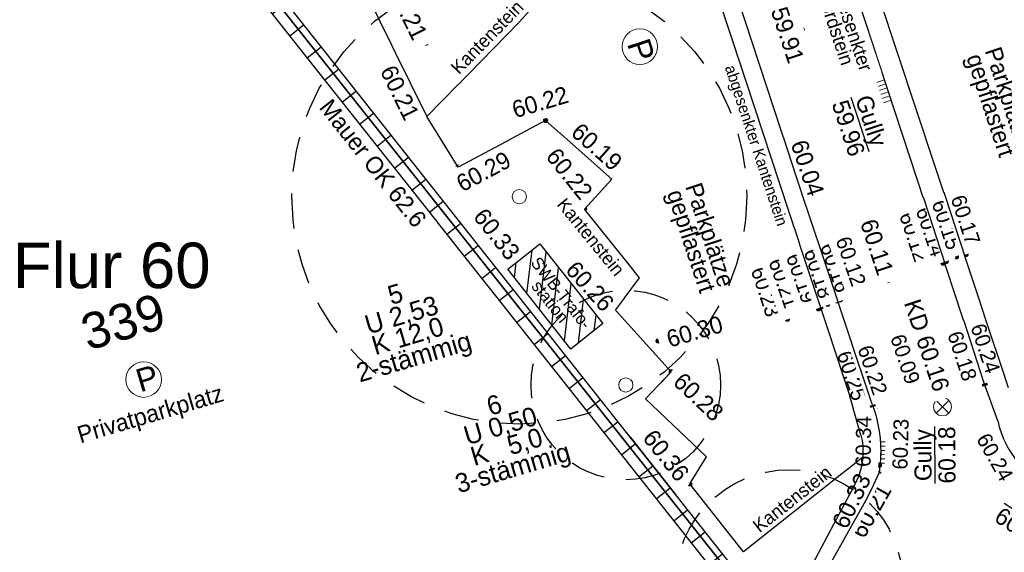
# Model space of a CAD drawing. Header units: metres. Extents: x 32365810 to 32367010, y 5620411 to 5622366.
# Tile 95 of 198: x 32366192 to 32366218, y 5622043 to 5622057. Entities that reach past the tile are written whole.
import ezdxf

# ---------------------------------------------------------------- set-up
doc = ezdxf.new("R2010")
doc.units = ezdxf.units.M
for name, pattern in [('1000.100', [0]), ('1000.140', [0]), ('1000.220', [1.5, 0.925, -0.575]), ('1600.2028', [0])]:
    doc.linetypes.add(name, pattern=pattern)
doc.layers.get('0').update_dxf_attribs({"color": 1, "linetype": 'CONTINUOUS'})
for name, color, linetype in [('Beschriftung Kanalbestand (AMT 66)', 7, 'CONTINUOUS'), ('Beschriftung Topographie', 7, 'CONTINUOUS'), ('Bäume_ gemessen', 7, 'CONTINUOUS'), ('Flurstücke_Grenzpunkte', 11, 'CONTINUOUS'), ('Gebäude', 31, 'CONTINUOUS'), ('Höhen_ gemessen (NHN)', 7, 'CONTINUOUS'), ('Höhentexte_ gemessen (NHN)', 7, 'CONTINUOUS'), ('Leitungen Kanalbestand (AMT 66)', 7, 'CONTINUOUS'), ('Symbole Topographie', 7, 'CONTINUOUS'), ('Topographie_ örtl. Aufnahme', 7, 'CONTINUOUS'), ('weitere Entwässerungsleitungen', 7, 'CONTINUOUS')]:
    doc.layers.add(name, color=color, linetype=linetype)
doc.styles.add('Arial', font='Arial.ttf')
doc.styles.add('Baumdaten_ grün', font='Century Gothic.ttf')
doc.styles.add('Beschriftung Topographie_ blau', font='Century Gothic.ttf')
doc.styles.add('Flur_ Name_62-2', font='Arial.ttf')
doc.styles.add('Flurstücksnummer - K 10 700', font='Arial.ttf')
doc.styles.add('Höhe NHN_ gemessen_ blau', font='Century Gothic.ttf')
doc.styles.add('Höhe NHN_ gemessen_ schwarz', font='Century Gothic.ttf')
doc.styles.add('Kanal_ Höhe_ NHN (Deckel_Sohle)_ lila', font='Century Gothic.ttf')

# ---------------------------------------------------------------- blocks, each defined once
blk = doc.blocks.new('S1000.319')
at = {"color": 0, "lineweight": -2}
blk.add_circle((0, 0), 0.5, dxfattribs=at)
at = {"color": 0, "lineweight": -2, "insert": (-0.19717, -0.320478), "char_height": 0.65, "attachment_point": 7, "line_spacing_factor": 0.69, "style": 'Arial'}
blk.add_mtext('P', dxfattribs=at)
blk = doc.blocks.new('S1000.265')
at = {"color": 0, "lineweight": -2}
blk.add_circle((0, 0), 0.5, dxfattribs=at)
blk = doc.blocks.new('S1000.258')
at = {"lineweight": -2}
blk.add_hatch(color=0, dxfattribs=at).paths.add_polyline_path([(-0.5, -0.5), (-0.5, 0.5), (0.5, 0.5), (0.5, -0.5)], flags=0)
blk = doc.blocks.new('S1000.507', base_point=(0, -0.25))
at = {"color": 0, "lineweight": -2}
for p, q in [((-0.5, 0.25), (-0.3, 0.25)), ((-0.5, -0.25), (-0.5, 0.25)), ((-0.3, 0.25), (-0.1, 0.25)), ((-0.3, 0.25), (-0.3, -0.25)), ((-0.1, 0.25), (0.1, 0.25)), ((-0.1, 0.25), (-0.1, -0.25)), ((0.1, 0.25), (0.3, 0.25)), ((0.1, 0.25), (0.1, -0.25)), ((0.3, 0.25), (0.5, 0.25)), ((0.3, 0.25), (0.3, -0.25)), ((0.5, 0.25), (0.5, -0.25)), ((-0.3, -0.25), (-0.5, -0.25)), ((-0.1, -0.25), (-0.3, -0.25)), ((0.1, -0.25), (-0.1, -0.25)), ((0.3, -0.25), (0.1, -0.25)), ((0.5, -0.25), (0.3, -0.25))]:
    blk.add_line(p, q, dxfattribs=at)
blk = doc.blocks.new('S1000.345')
at = {"color": 0, "lineweight": -2}
for p, q in [((-0.353554, 0.353554), (0.353554, -0.353554)), ((-0.353554, -0.353554), (0.353554, 0.353554))]:
    blk.add_line(p, q, dxfattribs=at)
blk.add_circle((0, 0), 0.5, dxfattribs=at)
blk = doc.blocks.new('S1000.15')
at = {"color": 0, "lineweight": -2}
for p, q in [((-0.5, 0.05), (-0.485, 0.1)), ((0.495, 0.05), (-0.5, 0.05)), ((-0.5, -0.05), (-0.5, 0)), ((-0.5, 0), (0.5, 0)), ((-0.485, 0.1), (0.49, 0.1)), ((-0.475, 0.15), (-0.455, 0.2)), ((0.475, 0.15), (-0.475, 0.15)), ((-0.455, 0.2), (0.455, 0.2)), ((-0.43, 0.25), (-0.4, 0.3)), ((0.43, 0.25), (-0.43, 0.25)), ((-0.4, 0.3), (0.395, 0.3)), ((-0.355, 0.35), (-0.295, 0.4)), ((0.36, 0.35), (-0.355, 0.35)), ((-0.295, 0.4), (0.3, 0.4)), ((0.22, 0.45), (-0.215, 0.45)), ((0.3, 0.4), (0.22, 0.45)), ((0.395, 0.3), (0.36, 0.35)), ((0.455, 0.2), (0.43, 0.25)), ((0.49, 0.1), (0.475, 0.15)), ((0.5, 0), (0.495, 0.05)), ((0.495, -0.05), (-0.5, -0.05)), ((-0.475, -0.15), (-0.49, -0.1)), ((-0.49, -0.1), (0.485, -0.1)), ((0.475, -0.15), (-0.475, -0.15)), ((-0.43, -0.25), (-0.455, -0.2)), ((-0.455, -0.2), (0.46, -0.2)), ((0.425, -0.25), (-0.43, -0.25)), ((-0.355, -0.35), (-0.4, -0.3)), ((-0.4, -0.3), (0.395, -0.3)), ((0.345, -0.35), (-0.355, -0.35)), ((-0.205, -0.45), (-0.29, -0.4)), ((-0.29, -0.4), (0.285, -0.4)), ((0.2, -0.45), (-0.205, -0.45)), ((0.285, -0.4), (0.345, -0.35)), ((0.395, -0.3), (0.425, -0.25)), ((0.46, -0.2), (0.475, -0.15)), ((0.485, -0.1), (0.495, -0.05))]:
    blk.add_line(p, q, dxfattribs=at)
blk.add_circle((0, 0), 0.5, dxfattribs=at)
blk = doc.blocks.new('O805')
at = {"layer": 'Flurstücke_Grenzpunkte', "color": 7, "linetype": '1600.2028', "lineweight": 35}
blk.add_line((32366193.015, 5622064.125), (32366211.506, 5622040.8), dxfattribs=at)
blk = doc.blocks.new('O1125')
at = {"layer": 'Flurstücke_Grenzpunkte', "color": 7, "linetype": '1600.2028', "lineweight": 35}
blk.add_line((32366193.015, 5622064.125), (32366211.506, 5622040.8), dxfattribs=at)
at = {"layer": 'Flurstücke_Grenzpunkte', "color": 7, "lineweight": 18, "insert": (32366194.652149, 5622048.223296), "char_height": 0.95, "attachment_point": 8, "rotation": 16.5124674, "line_spacing_factor": 0.69, "style": 'Flurstücksnummer - K 10 700', "bg_fill": 2}
blk.add_mtext('339', dxfattribs=at)
blk = doc.blocks.new('O2790')
at = {"layer": 'Flurstücke_Grenzpunkte', "color": 7, "lineweight": 50, "insert": (32366194.213593, 5622050.166446), "char_height": 1.2, "attachment_point": 5, "line_spacing_factor": 0.69, "style": 'Flur_ Name_62-2', "bg_fill": 2}
blk.add_mtext('Flur 60', dxfattribs=at)
blk = doc.blocks.new('*X971')
at = {"color": 253, "linetype": '1000.140', "lineweight": 25, "true_color": 0x999999}
for p, q in [((32366205.163813, 5622049.436933, 60.315913), (32366205.298138, 5622050.579813, 60.330805)), ((32366205.492476, 5622049.020723, 60.323025), (32366205.669462, 5622050.526568, 60.338086)), ((32366204.83515, 5622049.853142, 60.3088), (32366204.881929, 5622050.25115, 60.313986)), ((32366205.821139, 5622048.604513, 60.330138), (32366205.998124, 5622050.110358, 60.336302)), ((32366206.149802, 5622048.188304, 60.33725), (32366206.326787, 5622049.694148, 60.334519)), ((32366206.520156, 5622048.126814, 60.338409), (32366206.65545, 5622049.277938, 60.332736)), ((32366206.936997, 5622048.460849, 60.332928), (32366206.984113, 5622048.861728, 60.330953))]:
    blk.add_line(p, q, dxfattribs=at)
blk = doc.blocks.new('*X987')
at = {"color": 142, "linetype": '1000.100', "lineweight": 25, "true_color": 0x0087cd}
for p, q in [((32366231.38311, 5622042.832424), (32366231.49761, 5622042.462628)), ((32366229.909644, 5622042.376213), (32366230.022905, 5622042.010418)), ((32366230.646377, 5622042.604319), (32366230.760258, 5622042.236523)), ((32366229.172912, 5622042.148107), (32366229.285553, 5622041.784313)), ((32366232.285666, 5622042.239023), (32366232.024525, 5622042.165572)), ((32366228.436179, 5622041.92), (32366228.548201, 5622041.558208)), ((32366227.699446, 5622041.691894), (32366227.810849, 5622041.332102)), ((32366226.962714, 5622041.463788), (32366227.073497, 5622041.105997)), ((32366232.494499, 5622041.496591), (32366232.235574, 5622041.423763)), ((32366226.225981, 5622041.235682), (32366226.336145, 5622040.879892)), ((32366225.489249, 5622041.007576), (32366225.598792, 5622040.653786)), ((32366224.015784, 5622040.551363), (32366224.124088, 5622040.201575)), ((32366224.752516, 5622040.779469), (32366224.86144, 5622040.427681)), ((32366232.703333, 5622040.754158), (32366232.446623, 5622040.681953)), ((32366223.279051, 5622040.323256), (32366223.386737, 5622039.97547)), ((32366222.542319, 5622040.09515), (32366222.649385, 5622039.749364)), ((32366232.912166, 5622040.011725), (32366232.657672, 5622039.940143)), ((32366221.805587, 5622039.867043), (32366221.912033, 5622039.523259)), ((32366221.068855, 5622039.638937), (32366221.174681, 5622039.297153)), ((32366220.332122, 5622039.41083), (32366220.437329, 5622039.071047)), ((32366233.121, 5622039.269292), (32366232.868722, 5622039.198334)), ((32366219.59539, 5622039.182723), (32366219.699978, 5622038.844941)), ((32366218.609504, 5622038.877473), (32366218.997683, 5622038.629586)), ((32366233.329833, 5622038.526859), (32366233.079771, 5622038.456524)), ((32366218.354514, 5622038.435317), (32366218.753921, 5622038.204976)), ((32366217.969222, 5622037.767218), (32366218.369941, 5622037.536121)), ((32366217.583931, 5622037.09912), (32366217.985962, 5622036.867266)), ((32366217.19864, 5622036.431021), (32366217.601982, 5622036.19841)), ((32366216.826079, 5622035.784998), (32366217.331051, 5622035.726475)), ((32366217.057665, 5622035.022671), (32366217.509295, 5622035.159866)), ((32366217.281843, 5622034.284727), (32366217.740742, 5622034.424131)), ((32366217.506021, 5622033.546784), (32366217.97219, 5622033.688396))]:
    blk.add_line(p, q, dxfattribs=at)
blk = doc.blocks.new('*X989')
at = {"color": 142, "linetype": '1000.100', "lineweight": 25, "true_color": 0x0087cd}
for p, q in [((32366192.927013, 5622063.785931), (32366193.292697, 5622064.075349)), ((32366193.387193, 5622063.20456), (32366193.75286, 5622063.494001)), ((32366193.847374, 5622062.62319), (32366194.21304, 5622062.91263)), ((32366194.307554, 5622062.041819), (32366194.67322, 5622062.331259)), ((32366194.767734, 5622061.460448), (32366195.133401, 5622061.749888)), ((32366195.227915, 5622060.879077), (32366195.593581, 5622061.168517)), ((32366195.688095, 5622060.297705), (32366196.053762, 5622060.587146)), ((32366196.148276, 5622059.716334), (32366196.513942, 5622060.005774)), ((32366196.608456, 5622059.134962), (32366196.974123, 5622059.424403)), ((32366197.068637, 5622058.55359), (32366197.434304, 5622058.843031)), ((32366197.528818, 5622057.972218), (32366197.894485, 5622058.261659)), ((32366197.988999, 5622057.390846), (32366198.354666, 5622057.680286)), ((32366198.44918, 5622056.809473), (32366198.814847, 5622057.098914)), ((32366198.909361, 5622056.228101), (32366199.275028, 5622056.517541)), ((32366199.369542, 5622055.646728), (32366199.73521, 5622055.936169)), ((32366199.829724, 5622055.065355), (32366200.195391, 5622055.354796)), ((32366200.289905, 5622054.483982), (32366200.655573, 5622054.773422)), ((32366200.750087, 5622053.902608), (32366201.115754, 5622054.192049)), ((32366201.210268, 5622053.321235), (32366201.575936, 5622053.610676)), ((32366201.67045, 5622052.739861), (32366202.036118, 5622053.029302)), ((32366202.130632, 5622052.158487), (32366202.4963, 5622052.447928)), ((32366202.590814, 5622051.577114), (32366202.956482, 5622051.866554)), ((32366203.050996, 5622050.995739), (32366203.416664, 5622051.28518)), ((32366203.511178, 5622050.414365), (32366203.876846, 5622050.703806)), ((32366203.97136, 5622049.832991), (32366204.337028, 5622050.122432)), ((32366204.431542, 5622049.251616), (32366204.79721, 5622049.541057)), ((32366204.891724, 5622048.670242), (32366205.257393, 5622048.959683)), ((32366205.351907, 5622048.088867), (32366205.717575, 5622048.378308)), ((32366205.812089, 5622047.507492), (32366206.177757, 5622047.796933)), ((32366206.272272, 5622046.926117), (32366206.63794, 5622047.215558)), ((32366206.732454, 5622046.344742), (32366207.098123, 5622046.634183)), ((32366207.192637, 5622045.763366), (32366207.558305, 5622046.052808)), ((32366207.652819, 5622045.181991), (32366208.018488, 5622045.471432)), ((32366208.113002, 5622044.600615), (32366208.478671, 5622044.890057)), ((32366208.573185, 5622044.01924), (32366208.938854, 5622044.308681)), ((32366209.033368, 5622043.437864), (32366209.399037, 5622043.727305)), ((32366209.493551, 5622042.856488), (32366209.85922, 5622043.145929)), ((32366209.953734, 5622042.275112), (32366210.319403, 5622042.564553)), ((32366210.413917, 5622041.693736), (32366210.779586, 5622041.983177)), ((32366210.8741, 5622041.112359), (32366211.239769, 5622041.401801)), ((32366211.014292, 5622040.507597), (32366211.418181, 5622040.274386)), ((32366210.643538, 5622039.865492), (32366211.047431, 5622039.632279)), ((32366210.272784, 5622039.223388), (32366210.676682, 5622038.990172)), ((32366209.902029, 5622038.581283), (32366210.305932, 5622038.348064)), ((32366209.531275, 5622037.939179), (32366209.935183, 5622037.705957)), ((32366209.160521, 5622037.297074), (32366209.564434, 5622037.06385)), ((32366208.789766, 5622036.65497), (32366209.193684, 5622036.421742)), ((32366208.419012, 5622036.012865), (32366208.822935, 5622035.779635)), ((32366208.048258, 5622035.370761), (32366208.453134, 5622035.139171))]:
    blk.add_line(p, q, dxfattribs=at)

msp = doc.modelspace()

# ---------------------------------------------------------------- linework, layer by layer
at = {"layer": 'Topographie_ örtl. Aufnahme', "color": 7, "true_color": 0xffffff}
for p in [(32366217.184, 5622047.04, 60.169), (32366214.24, 5622046.502, 60.182), (32366214.406545, 5622046.38718, 60.252)]:
    msp.add_point(p, dxfattribs=at)

# ---------------------------------------------------------------- block references
at = {"layer": 'Bäume_ gemessen', "color": 7, "lineweight": 18, "xscale": 0.375, "yscale": 0.375, "zscale": 0.375}
for p in [(32366204.962258, 5622051.988348, 60.638), (32366207.76941, 5622047.019689, 60.322)]:
    msp.add_blockref('S1000.265', p, dxfattribs=at)
at = {"layer": 'Höhen_ gemessen (NHN)', "color": 7, "lineweight": 18, "xscale": 0.1125, "yscale": 0.1125, "zscale": 0.1125}
for p in [(32366212.419011, 5622056.391478, 59.907), (32366202.496, 5622056.034, 60.213), (32366202.524422, 5622054.098401, 60.208), (32366205.655145, 5622053.998394, 60.216), (32366203.347758, 5622052.763257, 60.294), (32366207.403428, 5622052.451621, 60.189), (32366212.261476, 5622052.532669, 60.04), (32366206.684978, 5622051.661305, 60.223), (32366216.489, 5622050.401, 60.151), (32366216.743, 5622050.465, 60.171), (32366216.135, 5622050.234, 60.118), (32366216.219, 5622050.275, 60.143), (32366204.659535, 5622050.075536, 60.329), (32366214.679, 5622049.773, 60.112), (32366212.91, 5622049.066, 60.19), (32366213.089, 5622049.148, 60.176), (32366213.34, 5622049.237, 60.164), (32366213.429, 5622049.268, 60.123), (32366207.494297, 5622048.993969, 60.258), (32366212.849, 5622049.029, 60.211), (32366212.033, 5622048.755, 60.231), (32366208.621, 5622048.18, 60.305), (32366208.969183, 5622047.367234, 60.284), (32366215.608404, 5622047.03281, 60.092), (32366217.165, 5622047.128, 60.182), (32366217.221, 5622047.14, 60.238), (32366214.244, 5622046.513, 60.249), (32366214.288, 5622046.571, 60.218), (32366214.358, 5622044.95, 60.341), (32366214.458, 5622044.903, 60.234), (32366214.323, 5622044.707, 60.327), (32366214.442, 5622044.68, 60.212), (32366209.454682, 5622044.412863, 60.365)]:
    msp.add_blockref('S1000.15', p, dxfattribs=at)
at = {"layer": 'Leitungen Kanalbestand (AMT 66)', "color": 7, "lineweight": 18, "xscale": 0.475, "yscale": 0.475, "zscale": 0.475}
msp.add_blockref('S1000.345', (32366216.119976, 5622046.447731, 60.156), dxfattribs=at)
at = {"layer": 'Symbole Topographie', "color": 7, "lineweight": 18, "xscale": 0.9375, "yscale": 0.9375, "zscale": 0.9375}
for p, rotation in [((32366208.140477, 5622055.944419), 288.260241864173), ((32366195.055837, 5622047.16315), 16.512472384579)]:
    msp.add_blockref('S1000.319', p, dxfattribs=dict(at, rotation=rotation))
at = {"layer": 'Topographie_ örtl. Aufnahme', "color": 7, "lineweight": 18, "xscale": 0.15000000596, "yscale": 0.15000000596, "zscale": 0.15000000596}
for p, rotation in [((32366217.223, 5622047.067, 60.192), 108.180367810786), ((32366214.269, 5622046.511, 60.204), 108.437524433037)]:
    msp.add_blockref('S1000.258', p, dxfattribs=dict(at, rotation=rotation))
at = {"layer": 'weitere Entwässerungsleitungen', "color": 7, "lineweight": 18, "xscale": 0.5625, "yscale": 0.5625, "zscale": 0.5625}
for p, rotation in [((32366214.682, 5622054.804417, 59.96), 108.240234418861), ((32366214.490048, 5622045.239139, 60.176), 269.67133562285)]:
    msp.add_blockref('S1000.507', p, dxfattribs=dict(at, rotation=rotation))

# ---------------------------------------------------------------- texts
at = {"layer": 'Beschriftung Topographie', "color": 142, "lineweight": 25, "true_color": 0x0087cd, "attachment_point": 5, "line_spacing_factor": 0.69, "style": 'Beschriftung Topographie_ blau', "bg_fill": 2}
for s, insert, char_height, rotation in [('abgesenkter\\PBordstein', (32366213.496646, 5622056.507507), 0.36, 288.5013532), ('Kantenstein', (32366204.114582, 5622056.192253), 0.35, 45.5308656), ('Parkplätze\\Pgepflastert', (32366217.57706, 5622054.460148), 0.45, 288.2602135), ('abgesenkter Kantenstein', (32366211.170807, 5622053.326574), 0.3, 288.2602135), ('SWB-Trafo-\\Pstation', (32366205.921885, 5622049.334537), 0.32, 308.3002981), ('Kantenstein', (32366212.157085, 5622044.012967), 0.35, 38.4216451)]:
    msp.add_mtext(s, dxfattribs=dict(at, insert=insert, char_height=char_height, rotation=rotation))
at = {"layer": 'Bäume_ gemessen', "color": 92, "lineweight": 25, "true_color": 0x00d200, "char_height": 0.5, "attachment_point": 5, "line_spacing_factor": 0.69, "style": 'Baumdaten_ grün', "bg_fill": 2}
for s, insert, rotation in [('5\\PU 2,53\\PK 12,0\\P2-stämmig', (32366201.956875, 5622048.521983, 60.614), 16.4450803), ('6\\PU 0,50\\PK   5,0\\P3-stämmig', (32366204.564627, 5622045.59783), 16.444301)]:
    msp.add_mtext(s, dxfattribs=dict(at, insert=insert, rotation=rotation))
at = {"layer": 'Höhentexte_ gemessen (NHN)', "color": 142, "lineweight": 25, "true_color": 0x0087cd, "insert": (32366205.576998, 5622054.262005, 60.216), "char_height": 0.45, "attachment_point": 8, "rotation": 16.5124674, "line_spacing_factor": 0.69, "style": 'Höhe NHN_ gemessen_ blau', "bg_fill": 2}
msp.add_mtext('60.22', dxfattribs=at)
at = {"layer": 'Höhentexte_ gemessen (NHN)', "color": 7, "lineweight": 25, "line_spacing_factor": 0.69, "style": 'Höhe NHN_ gemessen_ schwarz', "bg_fill": 2}
for s, insert, char_height, attachment_point, rotation in [('60.12', (32366215.177905, 5622050.86168, 60.094), 0.4, 8, 288.2402289), ('60.21', (32366214.402368, 5622044.472597, 60.188), 0.45, 3, 60.4965471)]:
    msp.add_mtext(s, dxfattribs=dict(at, insert=insert, char_height=char_height, attachment_point=attachment_point, rotation=rotation))

# ---------------------------------------------------------------- next in the draw order: texts
at = {"layer": 'Beschriftung Kanalbestand (AMT 66)', "color": 200, "lineweight": 25, "true_color": 0xd600ff, "insert": (32366215.707341, 5622048.066919, 60.132), "char_height": 0.45, "attachment_point": 5, "rotation": 288.4375035, "line_spacing_factor": 0.69, "style": 'Kanal_ Höhe_ NHN (Deckel_Sohle)_ lila', "bg_fill": 2}
msp.add_mtext('KD 60.16', dxfattribs=at)
at = {"layer": 'Beschriftung Topographie', "color": 142, "lineweight": 25, "true_color": 0x0087cd, "line_spacing_factor": 0.69, "style": 'Beschriftung Topographie_ blau', "bg_fill": 2}
for s, insert, char_height, attachment_point, rotation in [('Parkplätze\\Pgepflastert', (32366209.681842, 5622050.877236), 0.45, 5, 288.2602135), ('Kantenstein', (32366206.847517, 5622050.926869), 0.35, 5, 309.1546801), ('Privatparkplatz', (32366195.334306, 5622045.912226), 0.45, 8, 16.5121052)]:
    msp.add_mtext(s, dxfattribs=dict(at, insert=insert, char_height=char_height, attachment_point=attachment_point, rotation=rotation))
at = {"layer": 'Höhentexte_ gemessen (NHN)', "color": 7, "lineweight": 25, "attachment_point": 8, "line_spacing_factor": 0.69, "style": 'Höhe NHN_ gemessen_ schwarz', "bg_fill": 2}
for s, insert, char_height, rotation in [('60.21', (32366201.818838, 5622056.74566, 60.189), 0.45, 296.1397492), ('60.14', (32366215.614611, 5622050.998005, 60.119), 0.4, 288.2402289), ('60.23', (32366211.265699, 5622049.414027, 60.207), 0.4, 288.2602135), ('60.30', (32366209.649921, 5622048.210927, 60.281), 0.45, 16.5124674), ('60.25', (32366213.536801, 5622047.201781, 60.225), 0.4, 288.4375035), ('60.33', (32366213.92853, 5622043.863786, 60.303), 0.45, 64.0841327)]:
    msp.add_mtext(s, dxfattribs=dict(at, insert=insert, char_height=char_height, rotation=rotation))
at = {"layer": 'Höhentexte_ gemessen (NHN)', "color": 142, "lineweight": 25, "true_color": 0x0087cd, "char_height": 0.45, "line_spacing_factor": 0.69, "bg_fill": 2}
for s, insert, attachment_point, rotation, style in [('59.91', (32366212.251059, 5622056.324036), 2, 288.2162396, 'Höhe NHN_ gemessen_ blau'), ('Mauer OK 62.6', (32366201.103284, 5622052.870288), 5, 308.3631148, 'Beschriftung Topographie_ blau'), ('60.29', (32366203.246979, 5622052.494189), 1, 28.1599844, 'Höhe NHN_ gemessen_ blau'), ('60.33', (32366204.65284, 5622050.266447, 60.305), 9, 308.2966295, 'Höhe NHN_ gemessen_ blau'), ('60.28', (32366209.139611, 5622047.22431, 60.26), 4, 316.505399, 'Höhe NHN_ gemessen_ blau'), ('60.36', (32366209.29733, 5622044.569786, 60.341), 6, 308.256362, 'Höhe NHN_ gemessen_ blau')]:
    msp.add_mtext(s, dxfattribs=dict(at, insert=insert, attachment_point=attachment_point, rotation=rotation, style=style))
at = {"layer": 'weitere Entwässerungsleitungen', "color": 200, "lineweight": 25, "true_color": 0xd600ff, "insert": (32366213.941574, 5622053.893412, 59.936), "char_height": 0.45, "attachment_point": 5, "rotation": 288.180401, "line_spacing_factor": 0.69, "style": 'Kanal_ Höhe_ NHN (Deckel_Sohle)_ lila', "bg_fill": 2}
msp.add_mtext('\\SGully/59.96;', dxfattribs=at)

# ---------------------------------------------------------------- next in the draw order: texts
at = {"layer": 'Höhentexte_ gemessen (NHN)', "color": 142, "lineweight": 25, "true_color": 0x0087cd, "char_height": 0.45, "line_spacing_factor": 0.69, "style": 'Höhe NHN_ gemessen_ blau', "bg_fill": 2}
for s, insert, attachment_point, rotation in [('60.21', (32366202.346675, 5622054.153985, 60.184), 3, 296.1397492), ('60.04', (32366212.343634, 5622052.671628, 60.016), 8, 288.4375035), ('60.22', (32366206.571987, 5622051.859632, 60.199), 9, 308.5936728), ('60.26', (32366207.328526, 5622049.066335, 60.234), 6, 312.1971614)]:
    msp.add_mtext(s, dxfattribs=dict(at, insert=insert, attachment_point=attachment_point, rotation=rotation))
at = {"layer": 'Höhentexte_ gemessen (NHN)', "color": 7, "lineweight": 25, "char_height": 0.4, "attachment_point": 8, "line_spacing_factor": 0.69, "style": 'Höhe NHN_ gemessen_ schwarz', "bg_fill": 2}
for s, insert, rotation in [('60.15', (32366216.033202, 5622051.183885, 60.127), 288.2402289), ('60.21', (32366211.741648, 5622049.640554, 60.187), 289.2414129), ('60.34', (32366214.238922, 5622045.526293, 60.317), 89.1937072)]:
    msp.add_mtext(s, dxfattribs=dict(at, insert=insert, rotation=rotation))
at = {"layer": 'weitere Entwässerungsleitungen', "color": 200, "lineweight": 25, "true_color": 0xd600ff, "insert": (32366215.920081, 5622045.172487, 60.152), "char_height": 0.45, "attachment_point": 5, "rotation": 90.2998303, "line_spacing_factor": 0.69, "style": 'Kanal_ Höhe_ NHN (Deckel_Sohle)_ lila', "bg_fill": 2}
msp.add_mtext('\\SGully/60.18;', dxfattribs=at)

# ---------------------------------------------------------------- next in the draw order: texts
at = {"layer": 'Höhentexte_ gemessen (NHN)', "color": 142, "lineweight": 25, "true_color": 0x0087cd, "line_spacing_factor": 0.69, "style": 'Höhe NHN_ gemessen_ blau', "bg_fill": 2}
for s, insert, char_height, attachment_point, rotation in [('60.19', (32366207.416407, 5622052.632482, 60.165), 0.45, 9, 318.4995654), ('60.09', (32366215.539866, 5622047.131954), 0.4, 3, 288.4375035)]:
    msp.add_mtext(s, dxfattribs=dict(at, insert=insert, char_height=char_height, attachment_point=attachment_point, rotation=rotation))
at = {"layer": 'Höhentexte_ gemessen (NHN)', "color": 7, "lineweight": 25, "char_height": 0.4, "attachment_point": 8, "line_spacing_factor": 0.69, "style": 'Höhe NHN_ gemessen_ schwarz', "bg_fill": 2}
for s, insert, rotation in [('60.17', (32366216.534189, 5622051.311806, 60.147), 288.3146962), ('60.19', (32366212.203277, 5622049.771305, 60.166), 289.2414129), ('60.18', (32366216.446267, 5622047.721794, 60.158), 288.180401), ('60.23', (32366215.218202, 5622045.454563, 60.21), 88.4874456)]:
    msp.add_mtext(s, dxfattribs=dict(at, insert=insert, rotation=rotation))
at = {"layer": 'weitere Entwässerungsleitungen', "color": 200, "lineweight": 25, "true_color": 0xd600ff, "insert": (32366218.376423, 5622043.49178, 60.166), "char_height": 0.45, "attachment_point": 5, "rotation": 327.1286646, "line_spacing_factor": 0.69, "style": 'Kanal_ Höhe_ NHN (Deckel_Sohle)_ lila', "bg_fill": 2}
msp.add_mtext('\\SGully/60.19;', dxfattribs=at)

# ---------------------------------------------------------------- next in the draw order: texts
at = {"layer": 'Höhentexte_ gemessen (NHN)', "color": 7, "lineweight": 25, "char_height": 0.4, "attachment_point": 8, "line_spacing_factor": 0.69, "style": 'Höhe NHN_ gemessen_ schwarz', "bg_fill": 2}
for s, insert, rotation in [('60.18', (32366212.659292, 5622049.900388, 60.176), 288.2602135), ('60.24', (32366217.057459, 5622047.921782, 60.214), 288.180401), ('60.22', (32366214.082504, 5622047.347888, 60.194), 288.4375035), ('60.24', (32366217.324758, 5622045.014385, 60.216), 299.5068143)]:
    msp.add_mtext(s, dxfattribs=dict(at, insert=insert, rotation=rotation))

# ---------------------------------------------------------------- next in the draw order: texts
at = {"layer": 'Höhentexte_ gemessen (NHN)', "color": 7, "lineweight": 25, "insert": (32366213.10305, 5622050.050245, 60.164), "char_height": 0.4, "attachment_point": 8, "rotation": 289.2414129, "line_spacing_factor": 0.69, "style": 'Höhe NHN_ gemessen_ schwarz', "bg_fill": 2}
msp.add_mtext('60.16', dxfattribs=at)

# ---------------------------------------------------------------- next in the draw order: texts
at = {"layer": 'Höhentexte_ gemessen (NHN)', "color": 7, "lineweight": 25, "insert": (32366213.512113, 5622050.21423, 60.123), "char_height": 0.4, "attachment_point": 8, "rotation": 289.2414129, "line_spacing_factor": 0.69, "style": 'Höhe NHN_ gemessen_ schwarz', "bg_fill": 2}
msp.add_mtext('60.12', dxfattribs=at)

# ---------------------------------------------------------------- next in the draw order: texts
at = {"layer": 'Höhentexte_ gemessen (NHN)', "color": 7, "lineweight": 25, "insert": (32366214.17151, 5622050.58469, 60.088), "char_height": 0.45, "attachment_point": 8, "rotation": 288.2402289, "line_spacing_factor": 0.69, "style": 'Höhe NHN_ gemessen_ schwarz', "bg_fill": 2}
msp.add_mtext('60.11', dxfattribs=at)

# ---------------------------------------------------------------- next in the draw order: block references
at = {"layer": 'Flurstücke_Grenzpunkte', "color": 7, "true_color": 0xffffff}
msp.add_blockref('O805', (0, 0), dxfattribs=at)

# ---------------------------------------------------------------- next in the draw order: block references
msp.add_blockref('O1125', (0, 0), dxfattribs=at)

# ---------------------------------------------------------------- next in the draw order: block references
at = {"layer": 'Gebäude', "color": 7, "true_color": 0xffffff}
msp.add_blockref('O2790', (0, 0), dxfattribs=at)

# ---------------------------------------------------------------- next in the draw order: linework, layer by layer
at = {"layer": 'Bäume_ gemessen', "color": 92, "linetype": '1000.220', "lineweight": 25, "true_color": 0x00d200}
for centre, radius in [((32366204.962258, 5622051.988348, 60.638), 5.998471), ((32366207.76941, 5622047.019689, 60.322), 2.499365), ((32366212.07368, 5622041.78616, 60.579), 2.999239)]:
    msp.add_circle(centre, radius, dxfattribs=at)
at = {"layer": 'Topographie_ örtl. Aufnahme', "color": 142, "linetype": '1000.100', "lineweight": 25, "true_color": 0x0087cd}
for p, q in [((32366212.261476, 5622052.532669, 60.04), (32366205.374066, 5622073.460832, 59.668)), ((32366204.960598, 5622073.134412, 59.692), (32366213.67299, 5622046.729122, 60.228)), ((32366217.223, 5622047.067, 60.192), (32366209.441004, 5622070.763401, 59.677)), ((32366217.860774, 5622046.947193, 60.261421), (32366210.28395, 5622069.837696, 59.746)), ((32366197.367538, 5622064.606461, 59.956), (32366202.524422, 5622054.098401, 60.208)), ((32366192.78927, 5622063.959953, 59.964), (32366211.157067, 5622040.75487, 60.444)), ((32366193.292699, 5622064.075381, 59.968), (32366211.719334, 5622040.795965, 60.444)), ((32366204.967222, 5622056.599768, 60.125), (32366205.876284, 5622057.624488, 60.062)), ((32366202.524422, 5622054.098401, 60.208), (32366204.967222, 5622056.599768, 60.125)), ((32366203.347758, 5622052.763257, 60.294), (32366202.524422, 5622054.098401, 60.208)), ((32366205.655145, 5622053.998394, 60.216), (32366203.347758, 5622052.763257, 60.294)), ((32366207.403428, 5622052.451621, 60.189), (32366205.655145, 5622053.998394, 60.216)), ((32366214.269, 5622046.511, 60.204), (32366212.261476, 5622052.532669, 60.04)), ((32366206.684978, 5622051.661305, 60.223), (32366207.403428, 5622052.451621, 60.189)), ((32366208.134184, 5622049.845505, 60.237), (32366206.684978, 5622051.661305, 60.223)), ((32366204.659535, 5622050.075536, 60.329), (32366205.500951, 5622050.739965, 60.363)), ((32366205.500951, 5622050.739965, 60.363), (32366207.159728, 5622048.639334, 60.354)), ((32366206.323071, 5622047.96888, 60.365), (32366204.659535, 5622050.075536, 60.329)), ((32366207.494297, 5622048.993969, 60.258), (32366208.134184, 5622049.845505, 60.237)), ((32366208.969183, 5622047.367234, 60.284), (32366207.494297, 5622048.993969, 60.258)), ((32366207.159728, 5622048.639334, 60.354), (32366206.323071, 5622047.96888, 60.365)), ((32366208.291812, 5622046.652295, 60.307), (32366208.969183, 5622047.367234, 60.284)), ((32366217.578548, 5622046.071367, 60.177), (32366217.223, 5622047.067, 60.192)), ((32366209.896981, 5622045.129335, 60.342), (32366208.291812, 5622046.652295, 60.307)), ((32366213.969457, 5622045.700513, 60.277), (32366213.67299, 5622046.729122, 60.228)), ((32366209.454682, 5622044.412863, 60.365), (32366209.896981, 5622045.129335, 60.342)), ((32366214.017053, 5622045.117107, 60.301457), (32366213.79765, 5622044.943049, 60.307)), ((32366213.79765, 5622044.943049, 60.307), (32366210.86878, 5622042.619497, 60.381)), ((32366210.86878, 5622042.619497, 60.381), (32366209.454682, 5622044.412863, 60.365)), ((32366213.807901, 5622044.398793, 60.3), (32366213.455487, 5622043.735235, 60.293)), ((32366213.455487, 5622043.735235, 60.293), (32366212.103512, 5622041.18961, 60.414)), ((32366212.146125, 5622040.513496, 60.292), (32366213.970907, 5622043.738336, 60.204))]:
    msp.add_line(p, q, dxfattribs=at)
for points in [[(32366214.269, 5622046.511, 60.204), (32366214.327589, 5622046.336965, 60.2024), (32366214.377349, 5622046.160203, 60.2008), (32366214.418153, 5622045.981161, 60.1992), (32366214.449899, 5622045.800294, 60.1976), (32366214.472506, 5622045.618058, 60.196), (32366214.485917, 5622045.434916, 60.1944), (32366214.490098, 5622045.251332, 60.1928), (32366214.485038, 5622045.067769, 60.1912), (32366214.47075, 5622044.884693, 60.1896), (32366214.44727, 5622044.702568, 60.188)], [(32366217.578548, 5622046.071367, 60.177), (32366217.618164, 5622045.918723, 60.178083), (32366217.666581, 5622045.768639, 60.179167), (32366217.723635, 5622045.62162, 60.18025), (32366217.789133, 5622045.478164, 60.181333), (32366217.862855, 5622045.338756, 60.182417), (32366217.94455, 5622045.203866, 60.1835), (32366218.033944, 5622045.073949, 60.184583), (32366218.130735, 5622044.949446, 60.185667), (32366218.234595, 5622044.830775, 60.18675), (32366218.345173, 5622044.718338, 60.187833), (32366218.462096, 5622044.612516, 60.188917), (32366218.58497, 5622044.513664, 60.19)], [(32366213.969457, 5622045.700513, 60.277), (32366213.998832, 5622045.556558, 60.283114), (32366214.01662, 5622045.410716, 60.289228), (32366214.022706, 5622045.26392, 60.295342), (32366214.017053, 5622045.117107, 60.301457)], [(32366214.017053, 5622045.117107, 60.301457), (32366214.002946, 5622044.992359, 60.301214), (32366213.980359, 5622044.868865, 60.300971), (32366213.949398, 5622044.7472, 60.300728), (32366213.910207, 5622044.627931, 60.300486), (32366213.862968, 5622044.511615, 60.300243), (32366213.807901, 5622044.398793, 60.3)], [(32366213.970907, 5622043.738336, 60.204), (32366214.141675, 5622044.053735, 60.198667), (32366214.300536, 5622044.375295, 60.193333), (32366214.44727, 5622044.702568, 60.188)]]:
    msp.add_polyline3d(points, dxfattribs=at)

# ---------------------------------------------------------------- next in the draw order: block references
at = {"layer": 'Topographie_ örtl. Aufnahme', "color": 7, "true_color": 0xffffff}
for name in ['*X989', '*X971', '*X987']:
    msp.add_blockref(name, (0, 0), dxfattribs=at)

doc.saveas('drawing.dxf')
